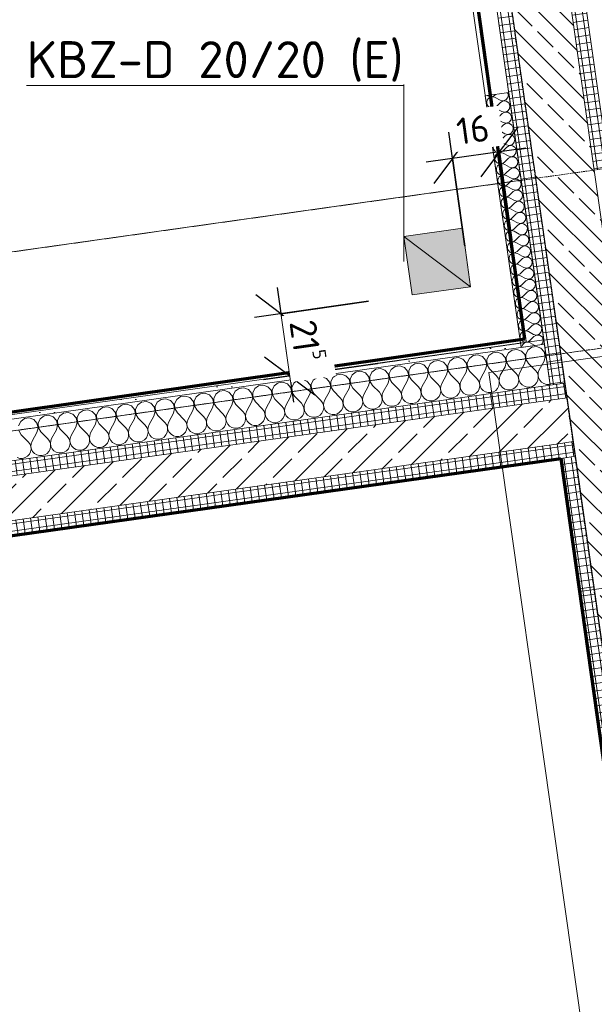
# Model space of a CAD drawing. Header units: millimetres. Extents: x 1523 to 73943, y -91729 to 10268.
# Tile 18 of 39: x 58582 to 60526, y -60373 to -57042. Entities that reach past the tile are written whole.
import ezdxf

# ---------------------------------------------------------------- set-up
doc = ezdxf.new("R2010")
doc.units = ezdxf.units.MM
for name, pattern in [('CAx_nichtHalbton', [20001.0584, 10000, -0.5292, 10000, -0.5292]), ('IMPORT-STRICHPUNKT _7_', [20, 10, -5, 0, -5]), ('IMPORT-VERDECKT _8_', [7.5, 5, -2.5]), ('Rasterlinie', [22.225, 12.7, -3.175, 3.175, -3.175]), ('Verdeckt 2x', [3.572, 2.3813, -1.1907])]:
    doc.linetypes.add(name, pattern=pattern)
for name, color, linetype, lineweight, true_color in [('20 A--Bodenplatte', 7, 'Continuous', 13, 0x656565), ('30 A--Träger _ Dachkonstruktion', 7, 'IMPORT-VERDECKT _8_', 13, 0x656565), ('90 A--Achsraster _1_50_', 7, 'IMPORT-STRICHPUNKT _7_', 13, 0x656565), ('97 A--Etiketten _ Deckensprung', 7, 'Continuous', 13, 0x656565), ('AD', 1, 'Continuous', 13, 0xff0000), ('Neubau_10 A--Wand außen _tragend_', 7, 'Continuous', 13, 0x656565), ('Neubau_10 A--Wand innen _tragend_', 7, 'Continuous', 13, 0x656565), ('Neubau_10 VSI--Wärmeschutz _veritkal_', 7, 'Continuous', 13, 0x656565), ('Neubau_20 A--Gründungsbelag', 7, 'Continuous', 13, 0x656565), ('Xref_706_5_--_ÜP_-1_000_16_Übersichtsplan UG_IFC 2025_01_13_dwg', 7, 'Continuous', 13, 0x767676), ('XX', 7, 'Continuous', 18, 0x804040)]:
    doc.layers.add(name, color=color, linetype=linetype, lineweight=lineweight, true_color=true_color)
for name, color, linetype, lineweight in [('AD_Detail', 7, 'Continuous', 13), ('Ax-50_BM-Bem', 7, 'Continuous', 9), ('Ax_BM-Bem', 7, 'Continuous', 9), ('GB_HLS-OBJ', 7, 'Continuous', 18), ('M-EQPM-___-IDEN', 7, 'Continuous', 9), ('S-GRID-____-OTLN', 7, 'Continuous', 9)]:
    doc.layers.add(name, color=color, linetype=linetype, lineweight=lineweight)
doc.styles.add('ISOCPEUR', font='isocpeur.ttf', dxfattribs={"height": 125})
doc.styles.add('ISOCPEUR_2', font='isocpeur.ttf', dxfattribs={"height": 90})
doc.dimstyles.new('KI_1_8_mm_Isocpeur__cm_m__Aufrundung_auf_5_mm_ELT_Gesamtbemaßung', dxfattribs={"dimscale": 304.8, "dimtxt": 89.638306, "dimasz": 0.492126, "dimexe": 0.295276, "dimexo": 0.0625, "dimgap": 0.049213, "dimtad": 1, "dimdec": 1, "dimlfac": 0.1, "dimrnd": 0.5, "dimdsep": 46, "dimtxsty": 'ISOCPEUR_2', "dimblk1": 'OBLIQUE', "dimblk2": 'OBLIQUE', "dimsah": 1, "dimcen": 0.09, "dimdle": 0.295276, "dimadec": 0, "dimazin": 0, "dimtfac": 1, "dimtdec": 4, "dimtix": 1, "dimtmove": 0, "dimatfit": 3, "dimfxl": 0.984252, "dimfxlon": 1, "dimtvp": 1, "dimtfill": 1, "dimtolj": 1, "dimtzin": 0, "dimlwd": 25, "dimlwe": 25, "dimarcsym": 2})
pattern_1 = [(274.336, (0, 0), (24.928446, 1.890132), []), (4.336, (0, 0), (-1.890132, 24.928446), [])]
pattern_2 = [(131.336, (0, 0), (90.10192, 79.25683), []), (131.336, (-45.05, -39.63), (90.10192, 79.25683), [90, -30])]
pattern_3 = [(184.436, (0, 0), (-1.933637, 24.925109), []), (274.436, (0, 0), (24.925109, 1.933637), [])]
pattern_4 = [(221.336, (0, 0), (-99.07104, 112.6274), []), (221.336, (33.02, -37.54), (-99.07104, 112.6274), []), (221.336, (66.05, -75.08), (-99.07104, 112.6274), [75, -25])]

# ---------------------------------------------------------------- blocks, each defined once
blk = doc.blocks.new('SuD_KBZ-D_RB Allgemein - SuD_KBZ-D_RB Allgemein-39085775-SuD_-1UG gesamt Plot  - Blatt 9')
at = {"layer": 'AD', "lineweight": 18, "true_color": 0xffa042, "transparency": 33554560}
blk.add_hatch(color=21, dxfattribs=at).paths.add_polyline_path([(100, -100), (100, 100), (-100, 100), (-100, -100)])
at = {"layer": 'AD', "color": 7}
for p, q in [((-100, -100), (100, 100)), ((-100, -100), (-100, 100)), ((-100, 100), (100, 100)), ((100, 100), (100, -100)), ((100, -100), (-100, -100))]:
    blk.add_line(p, q, dxfattribs=at)
at = {"layer": 'AD_Detail'}
for p, q in [((100, 100), (-100, 100)), ((-100, 100), (-100, -100)), ((100, -100), (100, 100)), ((-100, -100), (100, -100))]:
    blk.add_line(p, q, dxfattribs=at)
blk = doc.blocks.new('Xref_706_5_--_ÜP_-1_000_11_Übersichtsplan UG_IFC 2024_09_30_dwg__X50-41959615-SuD_-1UG gesamt Plot  - Blatt 9')
at = {"layer": 'Neubau_10 A--Wand innen _tragend_', "color": 9, "true_color": 0xcbcbcb, "flags": 128}
for points in [[(58942, 3210.5), (58915.9, 3189.8), (58901.2, 3183), (58885, 3184.1), (58871.2, 3192.7), (58863.1, 3206.8), (58862.6, 3223), (58869.9, 3237.5), (58883.1, 3246.9), (58899.2, 3248.9), (58914.4, 3243.1), (58941.6, 3223.9), (58949.8, 3219.6), (58958.8, 3217.8), (58968, 3218.5), (58976.6, 3221.7), (58984, 3227.1), (58989.7, 3234.4), (58993.2, 3242.9), (58994.2, 3252.1), (58993.7, 3255)], [(58881.7, 3251.5), (58883, 3250.7), (58899.2, 3249.7), (58904.9, 3252.2)], [(58947.8, 3010.6), (58921.8, 2989.8), (58907, 2983.1), (58890.8, 2984.2), (58877, 2992.8), (58868.9, 3006.9), (58868.4, 3023.1), (58875.7, 3037.6), (58888.9, 3047), (58905.1, 3049), (58920.2, 3043.2), (58947.4, 3023.9), (58955.6, 3019.7), (58964.6, 3017.9), (58973.8, 3018.6), (58982.4, 3021.8), (58989.9, 3027.2), (58995.5, 3034.5), (58999, 3043), (59000, 3052.1), (58998.4, 3061.2), (58994.5, 3069.5), (58988.4, 3076.4), (58980.7, 3081.4), (58971.9, 3084.1), (58962.7, 3084.3), (58953.8, 3081.9), (58945.9, 3077.2), (58919.8, 3056.5), (58905, 3049.8), (58888.8, 3050.8), (58875.1, 3059.4), (58867, 3073.5), (58866.5, 3089.7), (58873.8, 3104.3), (58887, 3113.6), (58903.1, 3115.6), (58918.3, 3109.8), (58945.5, 3090.6), (58953.7, 3086.4), (58962.7, 3084.5), (58971.9, 3085.3), (58980.5, 3088.4), (58987.9, 3093.9), (58993.6, 3101.1), (58997, 3109.6), (58998, 3118.8), (58996.5, 3127.9), (58992.6, 3136.2), (58986.5, 3143.1), (58978.8, 3148), (58970, 3150.7), (58960.8, 3150.9), (58951.9, 3148.6), (58944, 3143.9), (58917.9, 3123.1), (58903.1, 3116.4), (58886.9, 3117.5), (58873.1, 3126.1), (58865, 3140.1), (58864.6, 3156.4), (58871.8, 3170.9), (58885.1, 3180.3), (58901.2, 3182.3), (58916.3, 3176.4), (58943.6, 3157.2), (58951.7, 3153), (58960.8, 3151.2), (58969.9, 3151.9), (58978.6, 3155.1), (58986, 3160.5), (58991.6, 3167.8), (58995.1, 3176.3), (58996.1, 3185.4), (58994.6, 3194.5), (58990.6, 3202.8), (58984.5, 3209.7), (58976.8, 3214.7), (58968, 3217.4), (58958.8, 3217.5), (58949.9, 3215.2), (58942, 3210.5)], [(58951.7, 2877.3), (58925.6, 2856.6), (58910.9, 2849.8), (58894.7, 2850.9), (58880.9, 2859.5), (58872.8, 2873.6), (58872.3, 2889.8), (58879.6, 2904.3), (58892.8, 2913.7), (58908.9, 2915.7), (58924.1, 2909.9), (58951.3, 2890.7), (58959.5, 2886.4), (58968.5, 2884.6), (58977.7, 2885.3), (58986.3, 2888.5), (58993.7, 2894), (58999.4, 2901.2), (59002.9, 2909.7), (59003.9, 2918.9), (59002.3, 2927.9), (58998.4, 2936.2), (58992.3, 2943.1), (58984.6, 2948.1), (58975.8, 2950.8), (58966.6, 2951), (58957.7, 2948.7), (58949.8, 2944), (58923.7, 2923.2), (58908.9, 2916.5), (58892.7, 2917.5), (58878.9, 2926.1), (58870.9, 2940.2), (58870.4, 2956.4), (58877.6, 2971), (58890.9, 2980.4), (58907, 2982.4), (58922.2, 2976.5), (58949.4, 2957.3), (58957.6, 2953.1), (58966.6, 2951.3), (58975.7, 2952), (58984.4, 2955.2), (58991.8, 2960.6), (58997.5, 2967.8), (59000.9, 2976.4), (59001.9, 2985.5), (59000.4, 2994.6), (58996.4, 3002.9), (58990.4, 3009.8), (58982.6, 3014.8), (58973.8, 3017.5), (58964.6, 3017.6), (58955.8, 3015.3), (58947.8, 3010.6)], [(58955.6, 2744.1), (58929.5, 2723.3), (58914.7, 2716.6), (58898.5, 2717.6), (58884.8, 2726.2), (58876.7, 2740.3), (58876.2, 2756.5), (58883.5, 2771.1), (58896.7, 2780.4), (58912.8, 2782.4), (58928, 2776.6), (58955.2, 2757.4), (58963.4, 2753.2), (58972.4, 2751.3), (58981.6, 2752.1), (58990.2, 2755.3), (58997.6, 2760.7), (59003.3, 2767.9), (59006.7, 2776.4), (59007.7, 2785.6), (59006.2, 2794.7), (59002.3, 2803), (58996.2, 2809.9), (58988.5, 2814.9), (58979.7, 2817.5), (58970.5, 2817.7), (58961.6, 2815.4), (58953.7, 2810.7), (58927.6, 2789.9), (58912.8, 2783.2), (58896.6, 2784.3), (58882.8, 2792.9), (58874.7, 2806.9), (58874.3, 2823.2), (58881.5, 2837.7), (58894.8, 2847.1), (58910.9, 2849.1), (58926, 2843.2), (58953.3, 2824), (58961.4, 2819.8), (58970.5, 2818), (58979.6, 2818.7), (58988.3, 2821.9), (58995.7, 2827.3), (59001.3, 2834.6), (59004.8, 2843.1), (59005.8, 2852.2), (59004.3, 2861.3), (59000.3, 2869.6), (58994.2, 2876.5), (58986.5, 2881.5), (58977.7, 2884.2), (58968.5, 2884.4), (58959.6, 2882), (58951.7, 2877.3)], [(58959.5, 2610.8), (58933.4, 2590), (58918.6, 2583.3), (58902.4, 2584.4), (58888.6, 2592.9), (58880.6, 2607), (58880.1, 2623.3), (58887.3, 2637.8), (58900.6, 2647.2), (58916.7, 2649.2), (58931.9, 2643.3), (58959.1, 2624.1), (58967.3, 2619.9), (58976.3, 2618.1), (58985.5, 2618.8), (58994.1, 2622), (59001.5, 2627.4), (59007.2, 2634.7), (59010.6, 2643.2), (59011.6, 2652.3), (59010.1, 2661.4), (59006.1, 2669.7), (59000.1, 2676.6), (58992.3, 2681.6), (58983.5, 2684.3), (58974.3, 2684.4), (58965.5, 2682.1), (58957.5, 2677.4), (58931.5, 2656.6), (58916.7, 2649.9), (58900.5, 2651), (58886.7, 2659.6), (58878.6, 2673.7), (58878.1, 2689.9), (58885.4, 2704.4), (58898.7, 2713.8), (58914.8, 2715.8), (58929.9, 2710), (58957.2, 2690.7), (58965.3, 2686.5), (58974.3, 2684.7), (58983.5, 2685.4), (58992.1, 2688.6), (58999.6, 2694), (59005.2, 2701.3), (59008.7, 2709.8), (59009.7, 2719), (59008.2, 2728), (59004.2, 2736.3), (58998.1, 2743.2), (58990.4, 2748.2), (58981.6, 2750.9), (58972.4, 2751.1), (58963.5, 2748.7), (58955.6, 2744.1)], [(58963.4, 2477.5), (58937.3, 2456.7), (58922.5, 2450), (58906.3, 2451.1), (58892.5, 2459.7), (58884.4, 2473.8), (58884, 2490), (58891.2, 2504.5), (58904.5, 2513.9), (58920.6, 2515.9), (58935.7, 2510), (58963, 2490.8), (58971.1, 2486.6), (58980.2, 2484.8), (58989.3, 2485.5), (58998, 2488.7), (59005.4, 2494.1), (59011, 2501.4), (59014.5, 2509.9), (59015.5, 2519), (59014, 2528.1), (59010, 2536.4), (59004, 2543.3), (58996.2, 2548.3), (58987.4, 2551), (58978.2, 2551.2), (58969.3, 2548.8), (58961.4, 2544.1), (58935.3, 2523.4), (58920.6, 2516.7), (58904.4, 2517.7), (58890.6, 2526.3), (58882.5, 2540.4), (58882, 2556.6), (58889.3, 2571.1), (58902.5, 2580.5), (58918.6, 2582.5), (58933.8, 2576.7), (58961, 2557.5), (58969.2, 2553.3), (58978.2, 2551.4), (58987.4, 2552.1), (58996, 2555.3), (59003.4, 2560.8), (59009.1, 2568), (59012.6, 2576.5), (59013.6, 2585.7), (59012, 2594.7), (59008.1, 2603), (59002, 2610), (58994.3, 2614.9), (58985.5, 2617.6), (58976.3, 2617.8), (58967.4, 2615.5), (58959.5, 2610.8)], [(58967.2, 2344.2), (58941.2, 2323.5), (58926.4, 2316.7), (58910.2, 2317.8), (58896.4, 2326.4), (58888.3, 2340.5), (58887.9, 2356.7), (58895.1, 2371.2), (58908.4, 2380.6), (58924.5, 2382.6), (58939.6, 2376.8), (58966.9, 2357.6), (58975, 2353.3), (58984, 2351.5), (58993.2, 2352.2), (59001.8, 2355.4), (59009.3, 2360.8), (59014.9, 2368.1), (59018.4, 2376.6), (59019.4, 2385.8), (59017.9, 2394.8), (59013.9, 2403.1), (59007.8, 2410), (59000.1, 2415), (58991.3, 2417.7), (58982.1, 2417.9), (58973.2, 2415.5), (58965.3, 2410.9), (58939.2, 2390.1), (58924.4, 2383.4), (58908.2, 2384.4), (58894.5, 2393), (58886.4, 2407.1), (58885.9, 2423.3), (58893.2, 2437.9), (58906.4, 2447.2), (58922.5, 2449.3), (58937.7, 2443.4), (58964.9, 2424.2), (58973.1, 2420), (58982.1, 2418.2), (58991.3, 2418.9), (58999.9, 2422.1), (59007.3, 2427.5), (59013, 2434.7), (59016.4, 2443.3), (59017.4, 2452.4), (59015.9, 2461.5), (59012, 2469.8), (59005.9, 2476.7), (58998.2, 2481.7), (58989.4, 2484.3), (58980.2, 2484.5), (58971.3, 2482.2), (58963.4, 2477.5)], [(58971.1, 2210.9), (58945.1, 2190.2), (58930.3, 2183.5), (58914.1, 2184.5), (58900.3, 2193.1), (58892.2, 2207.2), (58891.7, 2223.4), (58899, 2238), (58912.2, 2247.3), (58928.4, 2249.3), (58943.5, 2243.5), (58970.7, 2224.3), (58978.9, 2220.1), (58987.9, 2218.2), (58997.1, 2219), (59005.7, 2222.1), (59013.1, 2227.6), (59018.8, 2234.8), (59022.3, 2243.3), (59023.3, 2252.5), (59021.7, 2261.6), (59017.8, 2269.9), (59011.7, 2276.8), (59004, 2281.7), (58995.2, 2284.4), (58986, 2284.6), (58977.1, 2282.3), (58969.2, 2277.6), (58943.1, 2256.8), (58928.3, 2250.1), (58912.1, 2251.2), (58898.3, 2259.8), (58890.3, 2273.8), (58889.8, 2290.1), (58897, 2304.6), (58910.3, 2314), (58926.4, 2316), (58941.6, 2310.1), (58968.8, 2290.9), (58977, 2286.7), (58986, 2284.9), (58995.2, 2285.6), (59003.8, 2288.8), (59011.2, 2294.2), (59016.9, 2301.5), (59020.3, 2310), (59021.3, 2319.1), (59019.8, 2328.2), (59015.8, 2336.5), (59009.8, 2343.4), (59002, 2348.4), (58993.2, 2351.1), (58984.1, 2351.2), (58975.2, 2348.9), (58967.2, 2344.2)], [(58980.8, 1877.8), (58954.8, 1857), (58940, 1850.3), (58923.8, 1851.3), (58910, 1859.9), (58901.9, 1874), (58901.4, 1890.2), (58908.7, 1904.8), (58921.9, 1914.1), (58938.1, 1916.1), (58953.2, 1910.3), (58980.4, 1891.1), (58988.6, 1886.9), (58997.6, 1885), (59006.8, 1885.8), (59015.4, 1889), (59022.8, 1894.4), (59028.5, 1901.6), (59032, 1910.1), (59033, 1919.3), (59031.4, 1928.4), (59027.5, 1936.7), (59021.4, 1943.6), (59013.7, 1948.6), (59004.9, 1951.2), (58995.7, 1951.4), (58986.8, 1949.1), (58978.9, 1944.4), (58952.8, 1923.6), (58938, 1916.9), (58921.8, 1918), (58908.1, 1926.6), (58900, 1940.6), (58899.5, 1956.9), (58906.7, 1971.4), (58920, 1980.8), (58936.1, 1982.8), (58951.3, 1976.9), (58978.5, 1957.7), (58986.7, 1953.5), (58995.7, 1951.7), (59004.9, 1952.4), (59013.5, 1955.6), (59020.9, 1961), (59026.6, 1968.3), (59030, 1976.8), (59031, 1985.9), (59029.5, 1995), (59025.5, 2003.3), (59019.5, 2010.2), (59011.7, 2015.2), (59003, 2017.9), (58993.8, 2018.1), (58984.9, 2015.7), (58976.9, 2011), (58950.9, 1990.3), (58936.1, 1983.5), (58919.9, 1984.6), (58906.1, 1993.2), (58898, 2007.3), (58897.6, 2023.5), (58904.8, 2038), (58918.1, 2047.4), (58934.2, 2049.4), (58949.3, 2043.6), (58976.6, 2024.4), (58984.7, 2020.1), (58993.7, 2018.3), (59002.9, 2019), (59011.5, 2022.2), (59019, 2027.7), (59024.6, 2034.9), (59028.1, 2043.4), (59029.1, 2052.6), (59027.6, 2061.6), (59023.6, 2069.9), (59017.5, 2076.8), (59009.8, 2081.8), (59001, 2084.5), (58991.8, 2084.7), (58982.9, 2082.4), (58975, 2077.7), (58948.9, 2056.9), (58934.2, 2050.2), (58917.9, 2051.2), (58904.2, 2059.8), (58896.1, 2073.9), (58895.6, 2090.2), (58902.9, 2104.7), (58916.1, 2114.1), (58932.2, 2116.1), (58947.4, 2110.2), (58974.6, 2091), (58982.8, 2086.8), (58991.8, 2085), (59001, 2085.7), (59009.6, 2088.9), (59017, 2094.3), (59022.7, 2101.5), (59026.1, 2110.1), (59027.2, 2119.2), (59025.6, 2128.3), (59021.7, 2136.6), (59015.6, 2143.5), (59007.9, 2148.5), (58999.1, 2151.2), (58989.9, 2151.3), (58981, 2149), (58973.1, 2144.3), (58947, 2123.5), (58932.2, 2116.8), (58916, 2117.9), (58902.2, 2126.5), (58894.1, 2140.6), (58893.7, 2156.8), (58900.9, 2171.3), (58914.2, 2180.7), (58930.3, 2182.7), (58945.4, 2176.9), (58972.7, 2157.6), (58980.9, 2153.4), (58989.9, 2151.6), (58999, 2152.3), (59007.7, 2155.5), (59015.1, 2160.9), (59020.7, 2168.2), (59024.2, 2176.7), (59025.2, 2185.8), (59023.7, 2194.9), (59019.7, 2203.2), (59013.7, 2210.1), (59005.9, 2215.1), (58997.1, 2217.8), (58987.9, 2218), (58979, 2215.6), (58971.1, 2210.9)], [(58982.8, 1811.1), (58956.7, 1790.3), (58941.9, 1783.6), (58925.7, 1784.7), (58911.9, 1793.3), (58903.8, 1807.4), (58903.4, 1823.6), (58910.6, 1838.1), (58923.9, 1847.5), (58940, 1849.5), (58955.1, 1843.7), (58982.4, 1824.4), (58990.6, 1820.2), (58999.6, 1818.4), (59008.7, 1819.1), (59017.4, 1822.3), (59024.8, 1827.7), (59030.4, 1835), (59033.9, 1843.5), (59034.9, 1852.7), (59033.4, 1861.7), (59029.4, 1870), (59023.4, 1876.9), (59015.6, 1881.9), (59006.8, 1884.6), (58997.6, 1884.8), (58988.7, 1882.4), (58980.8, 1877.8)], [(58984.7, 1744.5), (58958.6, 1723.7), (58943.9, 1717), (58927.7, 1718.1), (58913.9, 1726.6), (58905.8, 1740.7), (58905.3, 1757), (58912.6, 1771.5), (58925.8, 1780.9), (58941.9, 1782.9), (58957.1, 1777), (58984.3, 1757.8), (58992.5, 1753.6), (59001.5, 1751.8), (59010.7, 1752.5), (59019.3, 1755.7), (59026.7, 1761.1), (59032.4, 1768.4), (59035.9, 1776.9), (59036.9, 1786), (59035.3, 1795.1), (59031.4, 1803.4), (59025.3, 1810.3), (59017.6, 1815.3), (59008.8, 1818), (58999.6, 1818.1), (58990.7, 1815.8), (58982.8, 1811.1)], [(58986.7, 1677.8), (58960.6, 1657.1), (58945.8, 1650.4), (58929.6, 1651.4), (58915.8, 1660), (58907.7, 1674.1), (58907.3, 1690.3), (58914.5, 1704.8), (58927.8, 1714.2), (58943.9, 1716.2), (58959, 1710.4), (58986.3, 1691.2), (58994.4, 1687), (59003.5, 1685.1), (59012.6, 1685.8), (59021.2, 1689), (59028.7, 1694.5), (59034.3, 1701.7), (59037.8, 1710.2), (59038.8, 1719.4), (59037.3, 1728.4), (59033.3, 1736.7), (59027.2, 1743.7), (59019.5, 1748.6), (59010.7, 1751.3), (59001.5, 1751.5), (58992.6, 1749.2), (58984.7, 1744.5)], [(58988.6, 1611.2), (58962.5, 1590.4), (58947.7, 1583.7), (58931.5, 1584.8), (58917.8, 1593.4), (58909.7, 1607.5), (58909.2, 1623.7), (58916.4, 1638.2), (58929.7, 1647.6), (58945.8, 1649.6), (58961, 1643.7), (58988.2, 1624.5), (58996.4, 1620.3), (59005.4, 1618.5), (59014.6, 1619.2), (59023.2, 1622.4), (59030.6, 1627.8), (59036.3, 1635.1), (59039.7, 1643.6), (59040.7, 1652.7), (59039.2, 1661.8), (59035.3, 1670.1), (59029.2, 1677), (59021.5, 1682), (59012.7, 1684.7), (59003.5, 1684.9), (58994.6, 1682.5), (58986.7, 1677.8)], [(58992.5, 1477.9), (58966.4, 1457.2), (58951.6, 1450.4)], [(58935.4, 1451.5), (58921.6, 1460.1), (58913.6, 1474.2), (58913.1, 1490.4), (58920.3, 1504.9), (58933.6, 1514.3), (58949.7, 1516.3), (58964.8, 1510.5), (58992.1, 1491.3), (59000.3, 1487), (59009.3, 1485.2), (59018.4, 1485.9), (59027.1, 1489.1), (59034.5, 1494.5), (59040.2, 1501.8), (59043.6, 1510.3), (59044.6, 1519.5), (59043.1, 1528.5), (59039.1, 1536.8), (59033.1, 1543.7), (59025.3, 1548.7), (59016.5, 1551.4), (59007.3, 1551.6), (58998.4, 1549.2), (58990.5, 1544.6), (58964.5, 1523.8), (58949.7, 1517.1), (58933.5, 1518.1), (58919.7, 1526.7), (58911.6, 1540.8), (58911.1, 1557), (58918.4, 1571.6), (58931.6, 1580.9), (58947.8, 1583), (58962.9, 1577.1), (58990.1, 1557.9), (58998.3, 1553.7), (59007.3, 1551.9), (59016.5, 1552.6), (59025.1, 1555.8), (59032.6, 1561.2), (59038.2, 1568.4), (59041.7, 1577), (59042.7, 1586.1), (59041.1, 1595.2), (59037.2, 1603.5), (59031.1, 1610.4), (59023.4, 1615.4), (59014.6, 1618), (59005.4, 1618.2), (58996.5, 1615.9), (58988.6, 1611.2)], [(59042.1, 1435.2), (59045.6, 1443.7), (59046.6, 1452.8), (59045, 1461.9), (59041.1, 1470.2), (59035, 1477.1), (59027.3, 1482.1), (59018.5, 1484.8), (59009.3, 1484.9), (59000.4, 1482.6), (58992.5, 1477.9)]]:
    blk.add_lwpolyline(points, dxfattribs=at)
blk = doc.blocks.new('Xref_706_5_--_ÜP_-1_000_11_Übersichtsplan UG_IFC 2024_09_30_dwg__X294-41959864-SuD_-1UG gesamt Plot  - Blatt 9')
at = {"layer": 'Neubau_10 VSI--Wärmeschutz _veritkal_', "color": 9, "true_color": 0xcbcbcb, "flags": 128}
for points in [[(58154.3, 3181.4), (58142.4, 3196.3), (58138.4, 3205.9), (58140, 3216.2), (58146.8, 3224.1), (58156.7, 3227.2), (58166.8, 3224.7), (58174, 3217.2), (58176.3, 3207.1), (58172.9, 3197.3), (58161.9, 3181.7), (58159.5, 3177), (58158.5, 3171.8), (58158.9, 3166.6), (58160.7, 3161.7), (58163.8, 3157.4), (58168, 3154.2), (58172.8, 3152.2), (58178.1, 3151.7), (58183.3, 3152.6), (58188, 3154.8), (58191.9, 3158.3), (58194.8, 3162.7), (58196.3, 3167.8), (58196.4, 3173), (58195, 3178.1), (58192.4, 3182.6), (58180.5, 3197.5), (58176.4, 3207.1), (58178.1, 3217.4), (58184.8, 3225.3), (58194.8, 3228.4), (58204.9, 3225.9), (58212.1, 3218.4), (58214.4, 3208.3), (58210.9, 3198.4), (58200, 3182.8), (58197.6, 3178.2), (58196.5, 3173), (58197, 3167.8), (58198.8, 3162.9), (58201.9, 3158.6), (58206.1, 3155.4), (58210.9, 3153.4), (58216.2, 3152.9), (58221.3, 3153.7), (58226.1, 3156), (58230, 3159.5), (58232.9, 3163.9), (58234.4, 3168.9), (58234.5, 3174.2), (58233.1, 3179.3), (58230.4, 3183.8), (58218.5, 3198.7), (58214.5, 3208.3), (58216.1, 3218.5), (58222.9, 3226.4), (58232.8, 3229.6), (58242.9, 3227.1), (58250.2, 3219.6), (58252.4, 3209.4), (58249, 3199.6), (58238.1, 3184), (58235.7, 3179.3), (58234.6, 3174.2), (58235, 3169), (58236.9, 3164), (58240, 3159.8), (58244.1, 3156.6), (58249, 3154.6), (58254.2, 3154), (58259.4, 3154.9), (58264.1, 3157.2), (58268.1, 3160.7), (58270.9, 3165.1), (58272.5, 3170.1), (58272.5, 3175.4), (58271.2, 3180.4), (58268.5, 3185), (58256.6, 3199.8), (58252.6, 3209.4), (58254.2, 3219.7), (58261, 3227.6), (58270.9, 3230.8), (58281, 3228.2), (58288.3, 3220.8), (58290.5, 3210.6), (58287.1, 3200.8), (58276.1, 3185.2), (58273.7, 3180.5), (58272.7, 3175.4), (58273.1, 3170.1), (58275, 3165.2), (58278.1, 3161), (58282.2, 3157.7), (58287.1, 3155.8), (58292.3, 3155.2), (58297.5, 3156.1), (58302.2, 3158.4), (58306.2, 3161.8), (58309, 3166.3), (58310.5, 3171.3), (58310.6, 3176.5), (58309.3, 3181.6), (58306.6, 3186.1), (58294.7, 3201), (58290.7, 3210.6), (58292.3, 3220.9), (58299.1, 3228.8), (58309, 3231.9), (58319.1, 3229.4), (58326.3, 3221.9), (58328.6, 3211.8), (58325.2, 3202), (58314.2, 3186.4), (58311.8, 3181.7), (58310.8, 3176.5), (58311.2, 3171.3), (58313, 3166.4), (58316.1, 3162.1), (58320.3, 3158.9), (58325.2, 3156.9), (58330.4, 3156.4), (58335.6, 3157.3), (58340.3, 3159.5), (58344.2, 3163), (58347.1, 3167.4), (58348.6, 3172.5), (58348.7, 3177.7), (58347.4, 3182.8), (58344.7, 3187.3)], [(58344.7, 3187.3), (58332.8, 3202.2), (58328.7, 3211.8), (58330.4, 3222.1), (58337.1, 3230), (58347.1, 3233.1), (58357.2, 3230.6), (58364.4, 3223.1), (58366.7, 3213), (58363.2, 3203.1), (58352.3, 3187.5), (58349.9, 3182.9), (58348.9, 3177.7), (58349.3, 3172.5), (58351.1, 3167.6), (58354.2, 3163.3), (58358.4, 3160.1), (58363.2, 3158.1), (58368.5, 3157.6), (58373.6, 3158.4), (58378.4, 3160.7), (58382.3, 3164.2), (58385.2, 3168.6), (58386.7, 3173.6), (58386.8, 3178.9), (58385.4, 3184), (58382.8, 3188.5)], [(58382.8, 3188.5), (58370.9, 3203.4), (58366.8, 3213), (58368.4, 3223.2), (58375.2, 3231.1), (58385.1, 3234.3), (58395.2, 3231.8), (58402.5, 3224.3), (58404.7, 3214.1), (58401.3, 3204.3), (58390.4, 3188.7), (58388, 3184), (58386.9, 3178.9), (58387.4, 3173.7), (58389.2, 3168.7), (58392.3, 3164.5), (58396.4, 3161.3), (58401.3, 3159.3), (58406.5, 3158.7), (58411.7, 3159.6), (58416.5, 3161.9), (58420.4, 3165.4), (58423.2, 3169.8), (58424.8, 3174.8), (58424.9, 3180.1), (58423.5, 3185.1), (58420.8, 3189.7), (58408.9, 3204.5), (58404.9, 3214.1), (58406.5, 3224.4), (58413.3, 3232.3), (58423.2, 3235.5), (58433.3, 3232.9), (58440.6, 3225.5), (58442.8, 3215.3), (58439.4, 3205.5), (58428.4, 3189.9), (58426, 3185.2), (58425, 3180.1), (58425.4, 3174.8), (58427.3, 3169.9), (58430.4, 3165.7), (58434.5, 3162.4), (58439.4, 3160.5), (58444.6, 3159.9), (58449.8, 3160.8), (58454.5, 3163.1), (58458.5, 3166.5), (58461.3, 3171), (58462.8, 3176), (58462.9, 3181.2), (58461.6, 3186.3), (58458.9, 3190.8), (58447, 3205.7), (58443, 3215.3), (58444.6, 3225.6), (58451.4, 3233.5), (58461.3, 3236.6), (58471.4, 3234.1), (58478.7, 3226.6), (58480.9, 3216.5), (58477.5, 3206.7), (58466.5, 3191.1), (58464.1, 3186.4), (58463.1, 3181.2), (58463.5, 3176), (58465.3, 3171.1), (58468.4, 3166.8), (58472.6, 3163.6), (58477.5, 3161.6), (58482.7, 3161.1), (58487.9, 3162), (58492.6, 3164.2), (58496.6, 3167.7), (58499.4, 3172.1), (58500.9, 3177.2), (58501, 3182.4), (58499.7, 3187.5), (58497, 3192), (58485.1, 3206.9), (58481.1, 3216.5), (58482.7, 3226.8), (58489.5, 3234.7), (58499.4, 3237.8), (58509.5, 3235.3), (58516.7, 3227.8), (58519, 3217.7), (58515.6, 3207.8), (58504.6, 3192.2), (58502.2, 3187.6), (58501.2, 3182.4), (58501.6, 3177.2), (58503.4, 3172.3), (58506.5, 3168), (58510.7, 3164.8), (58515.5, 3162.8), (58520.8, 3162.3), (58525.9, 3163.1), (58530.7, 3165.4), (58534.6, 3168.9), (58537.5, 3173.3), (58539, 3178.3), (58539.1, 3183.6), (58537.7, 3188.7), (58535.1, 3193.2), (58523.2, 3208.1), (58519.1, 3217.7), (58520.8, 3227.9), (58527.5, 3235.8), (58537.5, 3239), (58547.6, 3236.5), (58554.8, 3229), (58557.1, 3218.8), (58553.6, 3209), (58542.7, 3193.4), (58540.3, 3188.7), (58539.2, 3183.6), (58539.7, 3178.4), (58541.5, 3173.4), (58544.6, 3169.2), (58548.7, 3166), (58553.6, 3164), (58558.8, 3163.4), (58564, 3164.3), (58568.8, 3166.6), (58572.7, 3170.1), (58575.5, 3174.5), (58577.1, 3179.5), (58577.2, 3184.8), (58575.8, 3189.8), (58573.1, 3194.4)], [(58573.1, 3194.4), (58561.2, 3209.2), (58557.2, 3218.8), (58558.8, 3229.1), (58565.6, 3237), (58575.5, 3240.2), (58585.6, 3237.6), (58592.9, 3230.2), (58595.1, 3220), (58591.7, 3210.2), (58580.8, 3194.6), (58578.4, 3189.9), (58577.3, 3184.8), (58577.7, 3179.5), (58579.6, 3174.6), (58582.7, 3170.4), (58586.8, 3167.1), (58591.7, 3165.2), (58596.9, 3164.6), (58602.1, 3165.5), (58606.8, 3167.8), (58610.8, 3171.2), (58613.6, 3175.7), (58615.2, 3180.7), (58615.2, 3185.9), (58613.9, 3191), (58611.2, 3195.5)], [(58611.2, 3195.5), (58599.3, 3210.4), (58595.3, 3220), (58596.9, 3230.3), (58603.7, 3238.2), (58613.6, 3241.3), (58623.7, 3238.8), (58631, 3231.3), (58633.2, 3221.2), (58629.8, 3211.4), (58618.8, 3195.8), (58616.4, 3191.1), (58615.4, 3185.9), (58615.8, 3180.7), (58617.6, 3175.8), (58620.8, 3171.5), (58624.9, 3168.3), (58629.8, 3166.3), (58635, 3165.8), (58640.2, 3166.7), (58644.9, 3168.9), (58648.9, 3172.4), (58651.7, 3176.8), (58653.2, 3181.9), (58653.3, 3187.1), (58652, 3192.2), (58649.3, 3196.7), (58637.4, 3211.6), (58633.4, 3221.2), (58635, 3231.5), (58641.8, 3239.4), (58651.7, 3242.5), (58661.8, 3240), (58669, 3232.5), (58671.3, 3222.4), (58667.9, 3212.5), (58656.9, 3196.9), (58654.5, 3192.3), (58653.5, 3187.1), (58653.9, 3181.9), (58655.7, 3177), (58658.8, 3172.7), (58663, 3169.5), (58667.9, 3167.5), (58673.1, 3167), (58678.3, 3167.8), (58683, 3170.1), (58686.9, 3173.6), (58689.8, 3178), (58691.3, 3183), (58691.4, 3188.3), (58690.1, 3193.4), (58687.4, 3197.9), (58675.5, 3212.8), (58671.4, 3222.4), (58673.1, 3232.6), (58679.8, 3240.5), (58689.8, 3243.7), (58699.9, 3241.2), (58707.1, 3233.7), (58709.4, 3223.5), (58705.9, 3213.7), (58695, 3198.1), (58692.6, 3193.4), (58691.6, 3188.3), (58692, 3183.1), (58693.8, 3178.1), (58696.9, 3173.9), (58701.1, 3170.7), (58705.9, 3168.7), (58711.2, 3168.1), (58716.3, 3169), (58721.1, 3171.3), (58725, 3174.8), (58727.9, 3179.2), (58729.4, 3184.2), (58729.5, 3189.5), (58728.1, 3194.5), (58725.4, 3199.1), (58713.6, 3213.9), (58709.5, 3223.5), (58711.1, 3233.8), (58717.9, 3241.7), (58727.8, 3244.9), (58737.9, 3242.3), (58745.2, 3234.9), (58747.4, 3224.7), (58744, 3214.9), (58733.1, 3199.3), (58730.7, 3194.6), (58729.6, 3189.5), (58730, 3184.2), (58731.9, 3179.3), (58735, 3175.1), (58739.1, 3171.8), (58744, 3169.9), (58749.2, 3169.3), (58754.4, 3170.2), (58759.2, 3172.5), (58763.1, 3175.9), (58765.9, 3180.4), (58767.5, 3185.4), (58767.6, 3190.6), (58766.2, 3195.7), (58763.5, 3200.2)], [(58763.5, 3200.2), (58751.6, 3215.1), (58747.6, 3224.7), (58749.2, 3235), (58756, 3242.9), (58765.9, 3246.1), (58776, 3243.5), (58783.3, 3236.1), (58785.5, 3225.9), (58782.1, 3216.1), (58771.1, 3200.5), (58768.7, 3195.8), (58767.7, 3190.6), (58768.1, 3185.4), (58770, 3180.5), (58773.1, 3176.2), (58777.2, 3173), (58782.1, 3171), (58787.3, 3170.5), (58792.5, 3171.4), (58797.2, 3173.6), (58801.2, 3177.1), (58804, 3181.5), (58805.5, 3186.6), (58805.6, 3191.8), (58804.3, 3196.9), (58801.6, 3201.4)], [(58801.6, 3201.4), (58789.7, 3216.3), (58785.7, 3225.9), (58787.3, 3236.2), (58794.1, 3244.1), (58804, 3247.2), (58814.1, 3244.7), (58821.3, 3237.2), (58823.6, 3227.1), (58820.2, 3217.2), (58809.2, 3201.7), (58806.8, 3197), (58805.8, 3191.8), (58806.2, 3186.6), (58808, 3181.7), (58811.1, 3177.4), (58815.3, 3174.2), (58820.2, 3172.2), (58825.4, 3171.7), (58830.6, 3172.5), (58835.3, 3174.8), (58839.2, 3178.3), (58842.1, 3182.7), (58843.6, 3187.7), (58843.7, 3193), (58842.4, 3198.1), (58839.7, 3202.6)], [(58857.8, 3240.1), (58852.2, 3245.9), (58842.1, 3248.4), (58832.2, 3245.2), (58825.4, 3237.4), (58823.8, 3227.1), (58827.8, 3217.5), (58839.7, 3202.6)], [(57998, 3220.5), (58004.4, 3222.5), (58014.5, 3220), (58021.7, 3212.5), (58024, 3202.4), (58020.5, 3192.5), (58009.6, 3177), (58007.2, 3172.3), (58006.2, 3167.1), (58006.6, 3161.9), (58008.4, 3157), (58011.5, 3152.7), (58015.7, 3149.5), (58020.5, 3147.5), (58025.8, 3147), (58030.9, 3147.9), (58035.7, 3150.1), (58039.6, 3153.6), (58042.5, 3158), (58044, 3163.1), (58044.1, 3168.3), (58042.7, 3173.4), (58040.1, 3177.9), (58028.2, 3192.8), (58024.1, 3202.4), (58025.7, 3212.7), (58032.5, 3220.6), (58042.5, 3223.7), (58052.6, 3221.2), (58059.8, 3213.7), (58062.1, 3203.6), (58058.6, 3193.7), (58047.7, 3178.1), (58045.3, 3173.5), (58044.2, 3168.3), (58044.7, 3163.1), (58046.5, 3158.1), (58049.6, 3153.9), (58053.7, 3150.7), (58058.6, 3148.7), (58063.8, 3148.2), (58069, 3149), (58073.8, 3151.3), (58077.7, 3154.8), (58080.5, 3159.2), (58082.1, 3164.2), (58082.2, 3169.5), (58080.8, 3174.6), (58078.1, 3179.1), (58066.2, 3194), (58062.2, 3203.6), (58063.8, 3213.8), (58070.6, 3221.7), (58080.5, 3224.9), (58090.6, 3222.4), (58097.9, 3214.9), (58100.1, 3204.7), (58096.7, 3194.9), (58085.7, 3179.3), (58083.3, 3174.6), (58082.3, 3169.5), (58082.7, 3164.3), (58084.6, 3159.3), (58087.7, 3155.1), (58091.8, 3151.9), (58096.7, 3149.9), (58101.9, 3149.3), (58107.1, 3150.2), (58111.8, 3152.5), (58115.8, 3156), (58118.6, 3160.4), (58120.1, 3165.4), (58120.2, 3170.7), (58118.9, 3175.7), (58116.2, 3180.3)], [(58116.2, 3180.3), (58104.3, 3195.1), (58100.3, 3204.7), (58101.9, 3215), (58108.7, 3222.9), (58118.6, 3226.1), (58128.7, 3223.5), (58136, 3216.1), (58138.2, 3205.9), (58134.8, 3196.1), (58123.8, 3180.5), (58121.4, 3175.8), (58120.4, 3170.7), (58120.8, 3165.4), (58122.6, 3160.5), (58125.8, 3156.3), (58129.9, 3153), (58134.8, 3151.1), (58140, 3150.5), (58145.2, 3151.4), (58149.9, 3153.7), (58153.9, 3157.1), (58156.7, 3161.6), (58158.2, 3166.6), (58158.3, 3171.8), (58157, 3176.9), (58154.3, 3181.4)], [(58858.5, 3219), (58858.2, 3218.4), (58847.3, 3202.8), (58844.9, 3198.2), (58843.9, 3193), (58844.3, 3187.8), (58846.1, 3182.8), (58849.2, 3178.6), (58853.4, 3175.4), (58858.2, 3173.4), (58859.9, 3173.2)], [(58000.1, 3151.2), (58001.6, 3152.4), (58004.4, 3156.8), (58005.9, 3161.9), (58006, 3167.1), (58004.7, 3172.2), (58002, 3176.7), (57999.2, 3180.2)]]:
    blk.add_lwpolyline(points, dxfattribs=at)
blk = doc.blocks.new('Xref_706_5_--_ÜP_-1_000_11_Übersichtsplan UG_IFC 2024_09_30_dwg_Standard-Rastermarker_11-41960564-SuD_-1UG gesamt Plot  - Blatt 9')
at = {"layer": '90 A--Achsraster _1_50_', "color": 9, "true_color": 0xcbcbcb}
blk.add_line((0, 0), (22000, 0), dxfattribs=at)
blk = doc.blocks.new('Xref_706_5_--_ÜP_-1_000_11_Übersichtsplan UG_IFC 2024_09_30_dwg_Standard-Rastermarker_21-41960575-SuD_-1UG gesamt Plot  - Blatt 9')
at = {"layer": '90 A--Achsraster _1_50_', "color": 9, "true_color": 0xcbcbcb}
blk.add_line((0, 0), (40524.6, 0), dxfattribs=at)
blk = doc.blocks.new('Xref_706_5_--_ÜP_-1_000_16_Übersichtsplan UG_IFC 2025_01_13_dwg-35469238-SuD_-1UG gesamt Plot  - Blatt 9')
at = {"layer": 'Neubau_10 A--Wand außen _tragend_', "true_color": 0xcbcbcb}
h = blk.add_hatch(dxfattribs=at)
h.set_pattern_fill('FP_4', color=9, style=0, pattern_type=2)
h.set_pattern_definition(pattern_4)
h.paths.add_polyline_path([(63439.1, 6409.4), (63424, 6608.9), (58065.2, 6193.1), (58080.7, 5993.7), (61749.4, 6278.3), (63411.1, 6407.3)])
h = blk.add_hatch(dxfattribs=at)
h.set_pattern_fill('FP_12', color=9, style=0, pattern_type=2)
h.set_pattern_definition(pattern_3)
h.paths.add_polyline_path([(63442.9, 6359.6), (63439.1, 6409.4), (59027.4, 6067.2), (59031.2, 6017.3), (63435.9, 6359)])
h = blk.add_hatch(dxfattribs=at)
h.set_pattern_fill('FP_12', color=9, style=0, pattern_type=2)
h.set_pattern_definition(pattern_3)
h.paths.add_polyline_path([(58065.2, 6193.1), (58061.3, 6243), (55826, 6069.5), (55829.9, 6019.7), (58058.1, 6192.6)])
h = blk.add_hatch(dxfattribs=at)
h.set_pattern_fill('FP_4', color=9, style=0, pattern_type=2)
h.set_pattern_definition(pattern_4)
h.paths.add_polyline_path([(58080.7, 5993.7), (58065.2, 6193.1), (55829.9, 6019.7), (55845.4, 5820.3), (58052.3, 5991.5)])
h = blk.add_hatch(dxfattribs=at)
h.set_pattern_fill('FP_12', color=9, style=0, pattern_type=2)
h.set_pattern_definition(pattern_3)
h.paths.add_polyline_path([(58781.9, 5998), (58778.1, 6047.8), (58080.7, 5993.7), (58084.5, 5943.9), (58774.9, 5997.4)])
h = blk.add_hatch(dxfattribs=at)
h.set_pattern_fill('FP_12', color=9, style=0, pattern_type=2)
h.set_pattern_definition(pattern_3)
h.paths.add_polyline_path([(58080.7, 5993.7), (55845.4, 5820.3), (55849.2, 5770.4), (58077.4, 5943.3)])
h.paths.add_polyline_path([(58084.5, 5943.9), (58080.7, 5993.7), (58077.4, 5943.3)])
at = {"layer": 'Neubau_10 A--Wand innen _tragend_', "true_color": 0xcbcbcb}
h = blk.add_hatch(dxfattribs=at)
h.set_pattern_fill('FP_9', color=9, style=0, pattern_type=2)
h.set_pattern_definition(pattern_2)
h.paths.add_polyline_path([(58981.3, 6013.4), (58977.5, 6063.3), (58828, 6051.7), (58831.8, 6001.8), (58974.3, 6012.9)])
h = blk.add_hatch(dxfattribs=at)
h.set_pattern_fill('FP_13', color=9, style=0, pattern_type=2)
h.set_pattern_definition(pattern_1)
h.paths.add_polyline_path([(59031.2, 6017.3), (59027.4, 6067.2), (58977.5, 6063.3), (58981.3, 6013.4), (59024.2, 6016.8)])
h = blk.add_hatch(dxfattribs=at)
h.set_pattern_fill('FP_13', color=9, style=0, pattern_type=2)
h.set_pattern_definition(pattern_1)
h.paths.add_polyline_path([(58831.8, 6001.8), (58828, 6051.7), (58778.1, 6047.8), (58781.9, 5998), (58824.8, 6001.3)])
h = blk.add_hatch(dxfattribs=at)
h.set_pattern_fill('FP_13', color=9, style=0, pattern_type=2)
h.set_pattern_definition(pattern_1)
h.paths.add_polyline_path([(59176.5, 1456.2), (58831.8, 6001.8), (58781.9, 5998), (59126.6, 1452.4), (59133.6, 1452.9)])
h = blk.add_hatch(dxfattribs=at)
h.set_pattern_fill('FP_9', color=9, style=0, pattern_type=2)
h.set_pattern_definition(pattern_2)
h.paths.add_polyline_path([(59329.8, 1417.6), (58981.3, 6013.4), (58831.8, 6001.8), (59180.2, 1406.3), (59201.3, 1407.9)])
h = blk.add_hatch(dxfattribs=at)
h.set_pattern_fill('FP_13', color=9, style=0, pattern_type=2)
h.set_pattern_definition(pattern_1)
h.paths.add_polyline_path([(59391, 1271.8), (59031.2, 6017.3), (58981.3, 6013.4), (59341.1, 1268.1), (59348.2, 1268.6)])
h = blk.add_hatch(dxfattribs=at)
h.set_pattern_fill('FP_14', color=9, style=0, pattern_type=2)
h.set_pattern_definition([(86.336, (0, 0), (-86.42598, 5.53439), [0, -50]), (86.336, (-41.615, 27.72), (-86.42598, 5.53439), [0, -50])])
h.paths.add_polyline_path([(58975.3, 1596.3), (58642.3, 5987.1), (58627.4, 5986), (58960.3, 1595.2), (58962.4, 1595.4)])
at = {"layer": '20 A--Bodenplatte', "color": 9, "true_color": 0xcbcbcb, "flags": 128}
blk.add_lwpolyline([(66065.3, 6863.9), (58687.4, 6291.5), (58726.1, 5793), (66103.9, 6365.4)], close=True, dxfattribs=at)
at = {"layer": '30 A--Träger _ Dachkonstruktion', "color": 9, "true_color": 0xcbcbcb, "flags": 128}
blk.add_lwpolyline([(59594, -6033.7), (58659.5, 6289.4), (58061.3, 6244.1), (58976.8, -5829.8)], dxfattribs=at)
at = {"layer": '97 A--Etiketten _ Deckensprung', "color": 9, "true_color": 0xcbcbcb, "flags": 128}
for points in [[(59594, -6033.7), (59026.9, 1444.8), (58682.2, 5990.2)], [(58084, 5944.4), (58467.2, 890.5), (58976.8, -5829.8)]]:
    blk.add_lwpolyline(points, dxfattribs=at)
at = {"layer": 'Neubau_10 A--Wand außen _tragend_', "color": 9, "true_color": 0xcbcbcb}
for p, q in [((58981.3, 6013.4), (58977.5, 6063.3)), ((58831.8, 6001.8), (58828, 6051.7))]:
    blk.add_line(p, q, dxfattribs=at)
at = {"layer": 'Neubau_10 A--Wand außen _tragend_', "color": 9, "true_color": 0xcbcbcb, "flags": 128}
for points in [[(63918.7, 6697.4), (61057.1, 6475.4), (59461.8, 6351.6), (59465.7, 6301.8), (59481.2, 6102.4), (59485, 6052.5), (61080.3, 6176.3)], [(63424, 6608.9), (58065.2, 6193.1), (55829.9, 6019.7), (55849.2, 5770.4), (56199.7, 5797.6)], [(59446.4, 6551), (59461.8, 6351.6), (58061.3, 6243), (55826, 6069.5)], [(63439.1, 6409.4), (59027.4, 6067.2), (59031.2, 6017.3), (59485, 6052.5)], [(59027.4, 6067.2), (58080.7, 5993.7), (55845.4, 5820.3)], [(58778.1, 6047.8), (58781.9, 5998), (58084.5, 5943.9), (56349.2, 5809.2)]]:
    blk.add_lwpolyline(points, dxfattribs=at)
at = {"layer": 'Neubau_10 A--Wand innen _tragend_', "color": 9, "true_color": 0xcbcbcb, "flags": 128}
for points in [[(59031.2, 6017.3), (59391, 1271.8), (59394.8, 1222), (58093.5, 1123.3), (58062.9, 1527.2)], [(58074.6, 1372.6), (59126.6, 1452.4), (59116, 1592), (58781.9, 5998), (58642.3, 5987.1), (58627.4, 5986), (58960.3, 1595.2), (58062.9, 1527.2)], [(58078.4, 1322.7), (59180.2, 1406.3), (59176.5, 1456.2), (58831.8, 6001.8)], [(58089.7, 1173.2), (59341.1, 1268.1), (59329.8, 1417.6), (58981.3, 6013.4)], [(58064, 1512.2), (58976.4, 1581.4), (58975.3, 1596.3), (58642.3, 5987.1)]]:
    blk.add_lwpolyline(points, dxfattribs=at)
at = {"layer": 'Neubau_10 VSI--Wärmeschutz _veritkal_', "color": 9, "true_color": 0xcbcbcb, "flags": 128}
blk.add_lwpolyline([(57791.1, 5840.9), (58648.5, 5907.4), (56355.3, 5729.5), (56349.2, 5809.2), (58642.3, 5987.1), (58648.5, 5907.4), (57791.1, 5840.9), (57784.9, 5920.6), (58642.3, 5987.1)], dxfattribs=at)
at = {"layer": 'Neubau_20 A--Gründungsbelag', "color": 9, "true_color": 0xcbcbcb, "flags": 128}
blk.add_lwpolyline([(65346.5, -19770), (66248.4, -5684.6), (58683.3, -6258.2), (58652.7, -5854.4), (66274.5, -5276.4), (66444.6, -2620.1), (66793.9, -2642.5), (66825.9, -2143.5), (67075.4, -2159.5), (67177.6, -562.7), (66928.1, -546.8), (66950.5, -197.5), (66601.2, -175.1), (67037.4, 6638.5), (59031.2, 6017.3), (59394.8, 1222), (58093.5, 1123.3), (58062.9, 1527.2), (58960.3, 1595.2), (58627.4, 5986), (56349.2, 5809.2)], dxfattribs=at)
at = {"extrusion": (0, 0, -1), "zscale": -0.9999999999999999, "rotation": 265.6637164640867}
blk.add_blockref('Xref_706_5_--_ÜP_-1_000_11_Übersichtsplan UG_IFC 2024_09_30_dwg_Standard-Rastermarker_11-41960564-SuD_-1UG gesamt Plot  - Blatt 9', (-58134.6, 13211.8), dxfattribs=at)
for name, p, rotation in [('Xref_706_5_--_ÜP_-1_000_11_Übersichtsplan UG_IFC 2024_09_30_dwg_Standard-Rastermarker_21-41960575-SuD_-1UG gesamt Plot  - Blatt 9', (88057.9, 8319.4), 184.4362835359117), ('Xref_706_5_--_ÜP_-1_000_11_Übersichtsplan UG_IFC 2024_09_30_dwg__X50-41959615-SuD_-1UG gesamt Plot  - Blatt 9', (0, 0), 2.668141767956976), ('Xref_706_5_--_ÜP_-1_000_11_Übersichtsplan UG_IFC 2024_09_30_dwg__X294-41959864-SuD_-1UG gesamt Plot  - Blatt 9', (0, 0), 2.668141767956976)]:
    blk.add_blockref(name, p, dxfattribs=dict(rotation=rotation))
blk = doc.blocks.new('DIMBLOCK7-SuD_-1UG gesamt Plot  - Blatt 9')
at = {"layer": 'Ax-50_BM-Bem', "lineweight": 25}
for p, q in [((60088.6, -57808.7), (60034.4, -57422.5)), ((60046.9, -57511.6), (60110.7, -57426.9)), ((60247.4, -57786.4), (60193.1, -57400.2)), ((60205.6, -57489.3), (60269.5, -57404.6)), ((60294.8, -57476.8), (59957.8, -57524.1)), ((60205.6, -57489.3), (60141.8, -57574)), ((60205.6, -57489.3), (60247.4, -57786.4)), ((60046.9, -57511.6), (59983.1, -57596.3)), ((60046.9, -57511.6), (60088.6, -57808.7))]:
    blk.add_line(p, q, dxfattribs=at)
at = {"layer": 'Ax-50_BM-Bem', "color": 0, "lineweight": 25, "insert": (60054.5, -57376.6), "char_height": 90, "width": 129.077, "attachment_point": 1, "rotation": 8, "line_spacing_factor": 1.149209, "style": 'ISOCPEUR_2', "bg_fill": 3, "box_fill_scale": 1.25, "bg_fill_color": 256, "bg_fill_true_color": 13158600, "bg_fill_transparency": 0}
blk.add_mtext('16', dxfattribs=at)
blk = doc.blocks.new('_Oblique')
at = {"color": 0, "linetype": 'ByBlock', "lineweight": -2}
blk.add_line((-0.5, -0.5), (0.5, 0.5), dxfattribs=at)
blk = doc.blocks.new('DIMBLOCK8-SuD_-1UG gesamt Plot  - Blatt 9')
at = {"layer": 'Ax-50_BM-Bem', "lineweight": 25}
for p, q in [((59452.7, -57947.9), (59508, -58336.5)), ((59465.3, -58037), (59380.5, -57973.3)), ((59762.3, -57994.7), (59376.2, -58049.7)), ((59465.3, -58037), (59762.3, -57994.7)), ((59465.3, -58037), (59550.2, -58100.7)), ((59495.3, -58247.4), (59410.5, -58183.7)), ((59792.3, -58205.1), (59406.2, -58260.1)), ((59495.3, -58247.4), (59792.3, -58205.1)), ((59495.3, -58247.4), (59580.1, -58311.1))]:
    blk.add_line(p, q, dxfattribs=at)
at = {"layer": 'Ax-50_BM-Bem', "color": 0, "lineweight": 25, "insert": (59601, -58049.4), "char_height": 90, "width": 179.632, "attachment_point": 1, "rotation": 278.1, "line_spacing_factor": 1.149209, "style": 'ISOCPEUR_2', "bg_fill": 3, "box_fill_scale": 1.25, "bg_fill_color": 256, "bg_fill_true_color": 13158600, "bg_fill_transparency": 0}
blk.add_mtext('21\\A2\\H0.5x;\\S5^  ;\\H2x;', dxfattribs=at)

msp = doc.modelspace()

# ---------------------------------------------------------------- linework, layer by layer
at = {"layer": 'M-EQPM-___-IDEN'}
msp.add_line((59881.346, -57860.416), (59881.346, -57261.36), dxfattribs=at)
at = {"layer": 'S-GRID-____-OTLN', "linetype": 'Rasterlinie', "lineweight": 25}
msp.add_line((64644.076, -87902.79), (58672.753, -45946.09), dxfattribs=at)
at = {"layer": 'XX', "color": 7, "linetype": 'CAx_nichtHalbton', "lineweight": 70, "true_color": 0xffffff}
for p, q in [((60291.134, -58121.959), (59976.603, -55883.953)), ((55994.432, -58733.47), (60291.134, -58121.959)), ((55650.36, -59195.316), (60412.638, -58526.021)), ((60412.638, -58526.021), (61529.968, -66476.236))]:
    msp.add_line(p, q, dxfattribs=at)
at = {"layer": 'XX', "color": 9, "linetype": 'Verdeckt 2x', "true_color": 0xc0c0c0}
for q in [(60223.785, -57618.472), (59741.742, -58212.316)]:
    msp.add_line((60296.155, -58133.411), q, dxfattribs=at)

# ---------------------------------------------------------------- block references
at = {"layer": 'GB_HLS-OBJ', "rotation": 278.0000000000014}
msp.add_blockref('SuD_KBZ-D_RB Allgemein - SuD_KBZ-D_RB Allgemein-39085775-SuD_-1UG gesamt Plot  - Blatt 9', (59994.932, -57860.416), dxfattribs=at)
at = {"layer": 'Xref_706_5_--_ÜP_-1_000_16_Übersichtsplan UG_IFC 2025_01_13_dwg', "color": 9, "true_color": 0xcbcbcb, "rotation": 273.6637164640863}
msp.add_blockref('Xref_706_5_--_ÜP_-1_000_16_Übersichtsplan UG_IFC 2025_01_13_dwg-35469238-SuD_-1UG gesamt Plot  - Blatt 9', (50635.521, 0), dxfattribs=at)

# ---------------------------------------------------------------- texts
at = {"layer": 'M-EQPM-___-IDEN', "color": 30, "true_color": 0xff8000, "insert": (58604.846, -57114.61), "char_height": 125, "width": 1543.24844, "attachment_point": 1, "style": 'ISOCPEUR'}
msp.add_mtext('\\LKBZ-D 20/20 (E)', dxfattribs=at)

# ---------------------------------------------------------------- next in the draw order: dimensions: what is measured, and where the dimension line sits
at = {"layer": 'Ax_BM-Bem', "lineweight": 25}
dim = msp.add_linear_dim(base=(60046.89, -57511.586), p1=(60247.38, -57786.358), p2=(60088.642, -57808.667), angle=8, dimstyle='KI_1_8_mm_Isocpeur__cm_m__Aufrundung_auf_5_mm_ELT_Gesamtbemaßung', override={"dimpost": '<>', "dimfxl": 160.298392}, dxfattribs=at)
dim.commit()
dim.dimension.update_dxf_attribs({"geometry": 'DIMBLOCK7-SuD_-1UG gesamt Plot  - Blatt 9', "text_midpoint": (60117.909, -57441.016)})
dim = msp.add_linear_dim(base=(59495.286, -58247.392), p1=(59762.346, -57994.702), p2=(59792.293, -58205.122), angle=278.1, text='\\A1;21\\Q;{\\A1;{\\H0.5x;\\S5^ ;}}', dimstyle='KI_1_8_mm_Isocpeur__cm_m__Aufrundung_auf_5_mm_ELT_Gesamtbemaßung', override={"dimpost": '<>', "dimfxl": 212.540301}, dxfattribs=at)
dim.commit()
dim.dimension.update_dxf_attribs({"geometry": 'DIMBLOCK8-SuD_-1UG gesamt Plot  - Blatt 9', "text_midpoint": (59539.714, -58133.728)})

doc.saveas('drawing.dxf')
